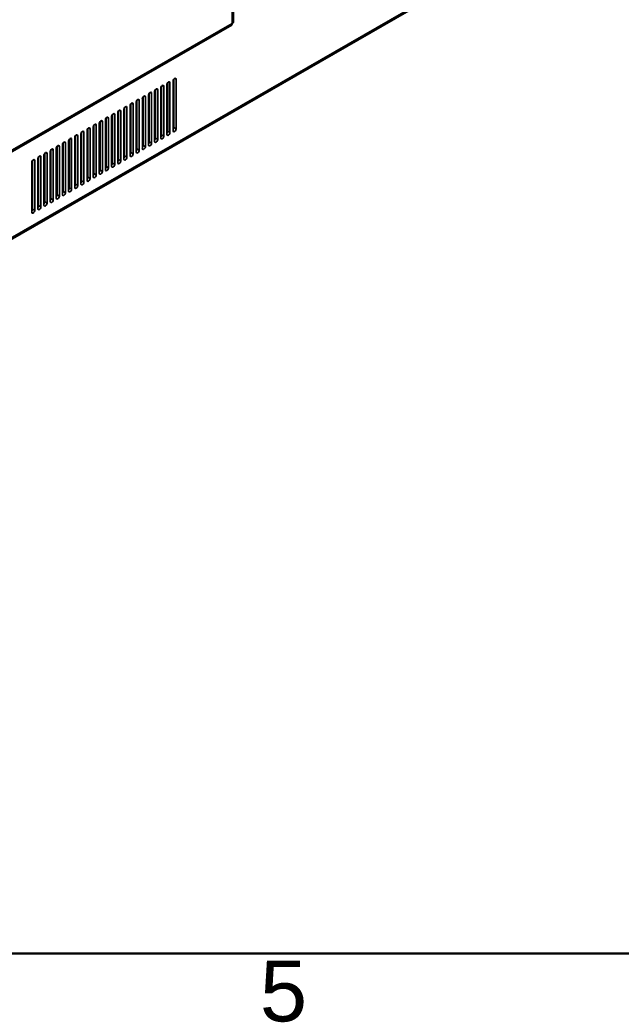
# Model space of a CAD drawing. Header units: millimetres. Extents: x 0 to 3360, y 0 to 2376.
# Tile 3 of 19: x 720 to 997, y 57 to 510. Entities that reach past the tile are written whole.
import ezdxf

# ---------------------------------------------------------------- set-up
doc = ezdxf.new("R2010")
doc.units = ezdxf.units.MM
doc.header["$LTSCALE"] = 8
for name, color, linetype, lineweight in [('Rahmen_0', 7, 'Continuous', 50), ('Rahmen_2', 7, 'Continuous', 50), ('Sichtbare Kanten(ISO)', 7, 'Continuous', 35), ('Sichtbare tangentiale Kanten(ISO)', 7, 'Continuous', 35)]:
    doc.layers.add(name, color=color, linetype=linetype, lineweight=lineweight)
doc.styles.add('Aktuell-BSI', font='arial.ttf')

# ---------------------------------------------------------------- blocks, each defined once
blk = doc.blocks.new('Ränder Standardrahmen')
at = {"layer": 'Rahmen_0', "flags": 128}
blk.add_lwpolyline([(10, 10), (10, 287), (410, 287), (410, 10), (10, 10)], dxfattribs=at)
at = {"layer": 'Rahmen_2', "insert": (103.854, 6.041), "char_height": 3.5, "attachment_point": 7, "style": 'Aktuell-BSI'}
blk.add_mtext('5', dxfattribs=at)

msp = doc.modelspace()

# ---------------------------------------------------------------- linework, layer by layer
at = {"layer": 'Sichtbare Kanten(ISO)'}
for p, q in [((818.68, 508.77), (818.68, 779.03)), ((977.53, 559.07), (218, 121.69)), ((818.68, 508.77), (818.68, 508.74)), ((497.48, 322.85), (817.88, 507.35)), ((817.88, 507.39), (817.88, 507.35)), ((788.41, 480.94), (788.41, 458.56)), ((789.47, 457.95), (789.47, 480.84)), ((790.89, 481.65), (790.89, 458.76)), ((791.24, 482.57), (791.24, 460.19)), ((792.3, 459.58), (792.3, 482.47)), ((779.93, 476.05), (779.93, 453.67)), ((782.4, 476.77), (782.4, 453.88)), ((782.76, 477.68), (782.76, 455.3)), ((783.82, 454.69), (783.82, 477.58)), ((785.23, 478.4), (785.23, 455.51)), ((785.58, 479.31), (785.58, 456.93)), ((786.64, 456.32), (786.64, 479.21)), ((788.06, 480.03), (788.06, 457.13)), ((773.92, 471.88), (773.92, 448.99)), ((774.27, 472.79), (774.27, 450.42)), ((775.33, 449.81), (775.33, 472.7)), ((776.75, 473.51), (776.75, 450.62)), ((777.1, 474.42), (777.1, 452.05)), ((778.16, 451.43), (778.16, 474.32)), ((779.57, 475.14), (779.57, 452.25)), ((780.99, 453.06), (780.99, 475.95)), ((765.43, 467), (765.43, 444.1)), ((765.78, 467.91), (765.78, 445.53)), ((766.85, 444.92), (766.85, 467.81)), ((768.26, 468.62), (768.26, 445.73)), ((768.61, 469.54), (768.61, 447.16)), ((769.67, 446.55), (769.67, 469.44)), ((771.09, 470.25), (771.09, 447.36)), ((771.44, 471.16), (771.44, 448.79)), ((772.5, 448.18), (772.5, 471.07)), ((791.24, 468.31), (790.89, 468.1)), ((757.3, 463.02), (757.3, 440.64)), ((758.36, 440.03), (758.36, 462.92)), ((759.77, 463.74), (759.77, 440.85)), ((760.13, 464.65), (760.13, 442.27)), ((761.19, 441.66), (761.19, 464.55)), ((762.6, 465.37), (762.6, 442.48)), ((762.96, 466.28), (762.96, 443.9)), ((764.02, 443.29), (764.02, 466.18)), ((782.76, 463.42), (782.4, 463.22)), ((785.58, 465.05), (785.23, 464.84)), ((788.41, 466.68), (788.06, 466.47)), ((748.81, 458.13), (748.81, 435.76)), ((749.88, 435.15), (749.88, 458.04)), ((751.29, 458.85), (751.29, 435.96)), ((751.64, 459.76), (751.64, 437.39)), ((752.7, 436.78), (752.7, 459.67)), ((754.12, 460.48), (754.12, 437.59)), ((754.47, 461.39), (754.47, 439.01)), ((755.53, 438.4), (755.53, 461.29)), ((756.95, 462.11), (756.95, 439.22)), ((774.27, 458.53), (773.92, 458.33)), ((777.1, 460.16), (776.75, 459.96)), ((779.93, 461.79), (779.57, 461.59)), ((742.8, 453.97), (742.8, 431.07)), ((743.16, 454.88), (743.16, 432.5)), ((744.22, 431.89), (744.22, 454.78)), ((745.63, 455.59), (745.63, 432.7)), ((745.99, 456.51), (745.99, 434.13)), ((747.05, 433.52), (747.05, 456.41)), ((748.46, 457.22), (748.46, 434.33)), ((768.61, 455.28), (768.26, 455.07)), ((768.61, 454.09), (768.26, 454.3)), ((771.44, 456.9), (771.09, 456.7)), ((734.32, 449.08), (734.32, 426.19)), ((734.67, 449.99), (734.67, 427.61)), ((735.73, 427), (735.73, 449.89)), ((737.15, 450.71), (737.15, 427.82)), ((737.5, 451.62), (737.5, 429.24)), ((738.56, 428.63), (738.56, 451.52)), ((739.98, 452.34), (739.98, 429.44)), ((740.33, 453.25), (740.33, 430.87)), ((741.39, 430.26), (741.39, 453.15)), ((768.26, 453.07), (768.61, 452.87)), ((768.26, 448.64), (768.61, 448.84)), ((771.44, 452.47), (771.09, 452.67)), ((771.09, 451.44), (771.44, 451.24)), ((771.09, 450.27), (771.44, 450.47)), ((726.19, 445.1), (726.19, 422.73)), ((727.25, 422.12), (727.25, 445.01)), ((728.66, 445.82), (728.66, 422.93)), ((729.02, 446.73), (729.02, 424.36)), ((730.08, 423.74), (730.08, 446.63)), ((731.49, 447.45), (731.49, 424.56)), ((731.84, 448.36), (731.84, 425.98)), ((732.9, 425.37), (732.9, 448.26)), ((751.64, 445.5), (751.29, 445.3)), ((754.47, 447.13), (754.12, 446.93)), ((756.95, 445.83), (757.3, 445.62)), ((762.6, 445.38), (762.96, 445.58)), ((765.43, 447.01), (765.78, 447.21)), ((725.83, 444.19), (725.83, 421.3)), ((743.16, 440.62), (742.8, 440.41)), ((745.99, 442.24), (745.63, 442.04)), ((748.81, 443.87), (748.46, 443.67)), ((734.67, 435.73), (734.32, 435.53)), ((737.5, 437.36), (737.15, 437.15)), ((740.33, 438.99), (739.98, 438.78)), ((726.19, 430.84), (725.83, 430.64)), ((729.02, 432.47), (728.66, 432.27)), ((731.84, 434.1), (731.49, 433.9))]:
    msp.add_line(p, q, dxfattribs=at)
for centre, major_axis, ratio, start_param, end_param in [((816.58, 509.06), (-2.09, 0.35), 0.428207, 2.42869, 3.214029), ((788.77, 480.43), (0.499, 0.867), 0.578093, 5.495, 8.637446), ((791.59, 482.06), (0.499, 0.867), 0.578093, 5.495, 8.637446), ((780.28, 475.55), (0.499, 0.867), 0.578093, 5.495, 8.637446), ((783.11, 477.18), (0.499, 0.867), 0.578093, 5.495, 8.637446), ((785.94, 478.8), (0.499, 0.867), 0.578093, 5.495, 8.637446), ((771.8, 470.66), (0.499, 0.867), 0.578093, 5.495, 8.637446), ((774.62, 472.29), (0.499, 0.867), 0.578093, 5.495, 8.637446), ((777.45, 473.92), (0.499, 0.867), 0.578093, 5.495, 8.637446), ((766.14, 467.4), (0.499, 0.867), 0.578093, 5.495, 8.637446), ((768.97, 469.03), (0.499, 0.867), 0.578093, 5.495, 8.637446), ((757.65, 462.52), (0.499, 0.867), 0.578093, 5.494998, 8.637446), ((760.48, 464.14), (0.499, 0.867), 0.578093, 5.495, 8.637446), ((763.31, 465.77), (0.499, 0.867), 0.578093, 5.495, 8.637446), ((749.17, 457.63), (0.499, 0.867), 0.578093, 5.494998, 8.637446), ((752, 459.26), (0.499, 0.867), 0.578093, 5.494998, 8.637446), ((754.82, 460.89), (0.499, 0.867), 0.578093, 5.494998, 8.637446), ((787.71, 458.15), (-0.499, -0.867), 0.578093, 1.307063, 2.355114), ((788.77, 457.54), (-0.499, -0.867), 0.578093, 5.495853, 8.638299), ((790.53, 459.78), (-0.499, -0.867), 0.578093, 1.307063, 2.355114), ((791.59, 459.17), (-0.499, -0.867), 0.578093, 5.495853, 8.638299), ((740.68, 452.74), (0.499, 0.867), 0.578093, 5.494998, 8.637446), ((743.51, 454.37), (0.499, 0.867), 0.578093, 5.494998, 8.637446), ((746.34, 456), (0.499, 0.867), 0.578093, 5.494998, 8.637446), ((779.22, 453.27), (-0.499, -0.867), 0.578093, 1.307063, 2.355114), ((782.05, 454.89), (-0.499, -0.867), 0.578093, 1.307063, 2.355114), ((783.11, 454.28), (-0.499, -0.867), 0.578093, 5.495853, 8.638299), ((784.88, 456.52), (-0.499, -0.867), 0.578093, 1.307063, 2.355114), ((785.94, 455.91), (-0.499, -0.867), 0.578093, 5.495853, 8.638299), ((732.2, 447.86), (0.499, 0.867), 0.578093, 5.494998, 8.637446), ((735.03, 449.49), (0.499, 0.867), 0.578093, 5.494998, 8.637446), ((737.85, 451.11), (0.499, 0.867), 0.578093, 5.494998, 8.637446), ((761.93, 448.9), (-2.15, 0), 0.575862, 5.707211, 6.85916), ((761.93, 448.61), (-2.15, 0), 0.575862, 5.707211, 6.16737), ((761.93, 447.67), (3.05, 0), 0.575862, 2.203327, 2.312133), ((761.93, 448.9), (-2.15, 0), 0.575862, 4.215281, 4.394626), ((761.93, 448.61), (2.15, 0), 0.575862, 1.073688, 1.253033), ((761.93, 447.87), (-3.05, 0), 0.575862, 4.369547, 4.490322), ((761.93, 447.67), (3.05, 0), 0.575862, 1.227954, 1.348729), ((770.73, 448.38), (-0.499, -0.867), 0.578093, 1.307063, 2.355114), ((773.56, 450.01), (-0.499, -0.867), 0.578093, 1.307063, 2.355114), ((774.62, 449.4), (-0.499, -0.867), 0.578093, 5.495853, 8.638299), ((776.39, 451.64), (-0.499, -0.867), 0.578093, 1.307063, 2.355114), ((777.45, 451.03), (-0.499, -0.867), 0.578093, 5.495853, 8.638299), ((780.28, 452.66), (-0.499, -0.867), 0.578093, 5.495853, 8.638299), ((726.54, 444.6), (0.499, 0.867), 0.578093, 5.494998, 8.637446), ((729.37, 446.23), (0.499, 0.867), 0.578093, 5.494998, 8.637446), ((760.16, 445.6), (2, 0), 0.575862, 4.516654, 4.694677), ((761.93, 448.9), (2.15, 0), 0.575862, 5.030152, 5.209497), ((765.08, 445.12), (-0.499, -0.867), 0.578093, 1.307063, 2.355114), ((766.14, 444.51), (-0.499, -0.867), 0.578093, 5.495853, 8.638299), ((767.91, 446.75), (-0.499, -0.867), 0.578093, 1.307063, 2.355114), ((768.97, 446.14), (-0.499, -0.867), 0.578093, 5.495853, 8.638299), ((771.8, 447.77), (-0.499, -0.867), 0.578093, 5.495853, 8.638299), ((756.59, 440.24), (-0.499, -0.867), 0.578093, 1.307063, 2.355117), ((757.65, 439.62), (-0.499, -0.867), 0.578093, 5.495853, 8.638302), ((759.42, 441.86), (-0.499, -0.867), 0.578093, 1.307063, 2.355114), ((760.48, 441.25), (-0.499, -0.867), 0.578093, 5.495853, 8.638299), ((762.25, 443.49), (-0.499, -0.867), 0.578093, 1.307063, 2.355114), ((763.31, 442.88), (-0.499, -0.867), 0.578093, 5.495853, 8.638299), ((748.11, 435.35), (-0.499, -0.867), 0.578093, 1.307063, 2.355117), ((750.94, 436.98), (-0.499, -0.867), 0.578093, 1.307063, 2.355117), ((752, 436.37), (-0.499, -0.867), 0.578093, 5.495853, 8.638302), ((753.76, 438.61), (-0.499, -0.867), 0.578093, 1.307063, 2.355117), ((754.82, 438), (-0.499, -0.867), 0.578093, 5.495853, 8.638302), ((739.62, 430.46), (-0.499, -0.867), 0.578093, 1.307063, 2.355117), ((742.45, 432.09), (-0.499, -0.867), 0.578093, 1.307063, 2.355117), ((743.51, 431.48), (-0.499, -0.867), 0.578093, 5.495853, 8.638302), ((745.28, 433.72), (-0.499, -0.867), 0.578093, 1.307063, 2.355117), ((746.34, 433.11), (-0.499, -0.867), 0.578093, 5.495853, 8.638302), ((749.17, 434.74), (-0.499, -0.867), 0.578093, 5.495853, 8.638302), ((733.97, 427.21), (-0.499, -0.867), 0.578093, 1.307063, 2.355117), ((735.03, 426.59), (-0.499, -0.867), 0.578093, 5.495853, 8.638302), ((736.79, 428.83), (-0.499, -0.867), 0.578093, 1.307063, 2.355117), ((737.85, 428.22), (-0.499, -0.867), 0.578093, 5.495853, 8.638302), ((740.68, 429.85), (-0.499, -0.867), 0.578093, 5.495853, 8.638302), ((725.48, 422.32), (-0.499, -0.867), 0.578093, 1.307063, 2.355117), ((726.54, 421.71), (-0.499, -0.867), 0.578093, 5.495853, 8.638302), ((728.31, 423.95), (-0.499, -0.867), 0.578093, 1.307063, 2.355117), ((729.37, 423.34), (-0.499, -0.867), 0.578093, 5.495853, 8.638302), ((731.14, 425.58), (-0.499, -0.867), 0.578093, 1.307063, 2.355117), ((732.2, 424.97), (-0.499, -0.867), 0.578093, 5.495853, 8.638302)]:
    msp.add_ellipse(centre, major_axis=major_axis, ratio=ratio, start_param=start_param, end_param=end_param, dxfattribs=at)
msp.add_open_spline([(818.06, 508.21), (818.08, 508.11), (818.1, 508.02), (818.11, 507.84), (818.1, 507.76), (818.05, 507.55), (817.98, 507.45), (817.88, 507.39)], degree=3, knots=[0, 0, 0, 0, 0.0423988, 0.0423988, 0.0847156, 0.0847156, 0.1690431, 0.1690431, 0.1690431, 0.1690431], dxfattribs=at)
msp.add_open_spline([(818.68, 508.74), (818.68, 508.74), (818.68, 508.74), (818.68, 508.74)], degree=3, dxfattribs=at)
at = {"layer": 'Sichtbare tangentiale Kanten(ISO)'}
for p, q in [((818.06, 508.21), (818.06, 777.88)), ((977.7, 559.89), (218.7, 122.8)), ((513.4, 332.76), (818.06, 508.21)), ((817.88, 507.35), (497.48, 322.85)), ((512.71, 331.66), (817.88, 507.39)), ((788.76, 481.25), (789.47, 480.84)), ((791.59, 482.88), (792.3, 482.47)), ((780.28, 476.36), (780.99, 475.95)), ((783.11, 477.99), (783.82, 477.58)), ((785.93, 479.62), (786.64, 479.21)), ((771.79, 471.48), (772.5, 471.07)), ((774.62, 473.1), (775.33, 472.7)), ((777.45, 474.73), (778.16, 474.32)), ((766.14, 468.22), (766.85, 467.81)), ((768.96, 469.85), (769.67, 469.44)), ((757.65, 463.33), (758.36, 462.92)), ((760.48, 464.96), (761.19, 464.55)), ((763.31, 466.59), (764.02, 466.18)), ((749.16, 458.45), (749.88, 458.04)), ((751.99, 460.07), (752.7, 459.67)), ((754.82, 461.7), (755.53, 461.29)), ((788.41, 458.56), (789.47, 457.95)), ((791.24, 460.19), (792.3, 459.58)), ((740.68, 453.56), (741.39, 453.15)), ((743.51, 455.19), (744.22, 454.78)), ((746.34, 456.82), (747.05, 456.41)), ((779.93, 453.67), (780.99, 453.06)), ((782.76, 455.3), (783.82, 454.69)), ((785.58, 456.93), (786.64, 456.32)), ((735.02, 450.3), (735.73, 449.89)), ((737.85, 451.93), (738.56, 451.52)), ((771.44, 448.79), (772.5, 448.18)), ((774.27, 450.42), (775.33, 449.81)), ((777.1, 452.05), (778.16, 451.43)), ((726.54, 445.42), (727.25, 445.01)), ((729.37, 447.04), (730.08, 446.63)), ((732.19, 448.67), (732.9, 448.26)), ((765.78, 445.53), (766.85, 444.92)), ((768.61, 447.16), (769.67, 446.55)), ((757.3, 440.64), (758.36, 440.03)), ((760.13, 442.27), (761.19, 441.66)), ((762.96, 443.9), (764.02, 443.29)), ((748.81, 435.76), (749.88, 435.15)), ((751.64, 437.39), (752.7, 436.78)), ((754.47, 439.01), (755.53, 438.4)), ((740.33, 430.87), (741.39, 430.26)), ((743.16, 432.5), (744.22, 431.89)), ((745.99, 434.13), (747.05, 433.52)), ((734.67, 427.61), (735.73, 427)), ((737.5, 429.24), (738.56, 428.63)), ((726.19, 422.73), (727.25, 422.12)), ((729.02, 424.36), (730.08, 423.74)), ((731.84, 425.98), (732.9, 425.37))]:
    msp.add_line(p, q, dxfattribs=at)

# ---------------------------------------------------------------- block references
at = {"xscale": 8, "yscale": 8, "zscale": 8}
msp.add_blockref('Ränder Standardrahmen', (0, 0), dxfattribs=at)

doc.saveas('drawing.dxf')
